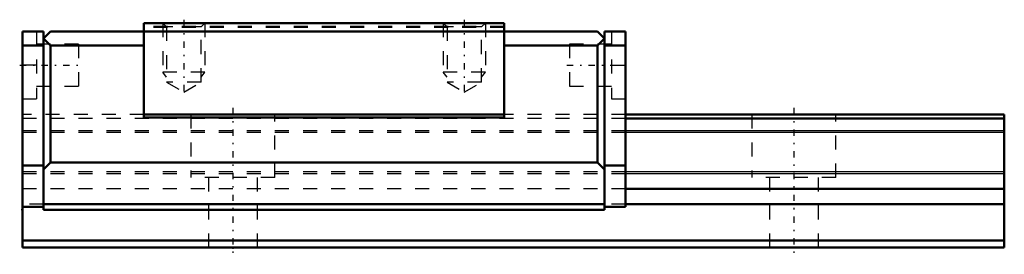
# Model space of a CAD drawing. Header units: millimetres. Extents: x -15.2 to 55, y -0.5 to 16.2.
import ezdxf

# ---------------------------------------------------------------- set-up
doc = ezdxf.new("R2010")
doc.units = ezdxf.units.MM
doc.linetypes.add('Center', pattern=[1.5, 0.45, -0.5, 0.05, -0.5])
doc.linetypes.add('Dashed', pattern=[2, 1, -1])
for name, color, linetype, lineweight in [('2d ConnectionPoints', 7, 'Continuous', 50), ('AM_0', 7, 'Continuous', 50), ('AM_4', 3, 'Continuous', 25), ('AM_5', 3, 'Continuous', 25), ('AM_7', 7, 'Center', 25), ('AM_9', 6, 'Dashed', 25)]:
    doc.layers.add(name, color=color, linetype=linetype, lineweight=lineweight)

# ---------------------------------------------------------------- blocks, each defined once
blk = doc.blocks.new('1_SRS15MSS1_Slider_0_in_SRS15MSS70LMG150W00001_0')
at = {"layer": 'AM_0'}
for p, q in [((-6.35, 16), (-6.35, 9.28)), ((19.35, 16), (-6.35, 16)), ((19.35, 16), (19.35, 9.28)), ((-15, 15.4), (-15, 2.9)), ((-15, 15.4), (-13.5, 15.4)), ((-13, 15.4), (-13.5, 14.9)), ((-13.5, 15.4), (-13.5, 2.7)), ((-13.5, 14.9), (-13, 14.4)), ((26, 15.4), (-13, 15.4)), ((26, 15.4), (26.5, 14.9)), ((26.5, 14.9), (26, 14.4)), ((26.5, 15.4), (26.5, 2.7)), ((28, 15.4), (26.5, 15.4)), ((28, 15.4), (28, 2.9)), ((-15, 14.4), (-13.5, 14.4)), ((-13, 14.4), (-13, 6.06)), ((-13, 14.4), (-6.35, 14.4)), ((26, 14.4), (19.35, 14.4)), ((26, 14.4), (26, 6.06)), ((28, 14.4), (26.5, 14.4)), ((19.35, 9.5), (-6.35, 9.5)), ((19.35, 9.28), (-6.35, 9.28)), ((-13.5, 5.86), (-15, 5.86)), ((-13, 6.06), (-13.5, 5.56)), ((26, 6.06), (-13, 6.06)), ((26.5, 5.56), (26, 6.06)), ((28, 5.86), (26.5, 5.86)), ((-13.5, 2.9), (-15, 2.9)), ((26.5, 3.1), (-13.5, 3.1)), ((28, 2.9), (26.5, 2.9)), ((26.5, 2.7), (-13.5, 2.7))]:
    blk.add_line(p, q, dxfattribs=at)
at = {"layer": 'AM_5', "linetype": 'Dashed'}
for p, q in [((-5, 16), (-5, 12.5)), ((-2, 16), (-2, 12.5)), ((15, 16), (15, 12.5)), ((18, 16), (18, 12.5)), ((-2, 12.5), (-5, 12.5)), ((-4.729, 12.15), (-5, 12.5)), ((-2.271, 12.15), (-2, 12.5)), ((18, 12.5), (15, 12.5)), ((15.271, 12.15), (15, 12.5)), ((17.73, 12.15), (18, 12.5))]:
    blk.add_line(p, q, dxfattribs=at)
at = {"layer": 'AM_7'}
for p, q in [((-3.5, 16.245), (-3.5, 10.845)), ((16.5, 16.245), (16.5, 10.845)), ((-15.2, 13), (-10.8, 13)), ((23.8, 13), (28.2, 13))]:
    blk.add_line(p, q, dxfattribs=at)
at = {"layer": 'AM_9'}
for p, q in [((19.35, 15.771), (-6.35, 15.771)), ((19.35, 15.7), (-6.35, 15.7)), ((-5, 16), (-4.729, 15.729)), ((-4.729, 15.729), (-4.729, 11.8)), ((-2.271, 15.729), (-4.729, 15.729)), ((-2.271, 15.729), (-2, 16)), ((-2.271, 11.8), (-2.271, 15.729)), ((15, 16), (15.271, 15.729)), ((15.271, 15.729), (15.271, 11.8)), ((17.73, 15.729), (15.271, 15.729)), ((17.73, 15.729), (18, 16)), ((17.73, 11.8), (17.73, 15.729)), ((-14, 15.4), (-14, 10.6)), ((27, 15.4), (27, 10.6)), ((-11, 14.5), (-14, 14.5)), ((-11, 14.5), (-11, 11.5)), ((27, 14.5), (24, 14.5)), ((24, 14.5), (24, 11.5)), ((-14, 13), (-15, 13)), ((27, 13), (28, 13)), ((-14, 11.5), (-11, 11.5)), ((-4.729, 11.8), (-3.5, 11.09)), ((-2.271, 11.8), (-4.729, 11.8)), ((-3.5, 11.09), (-2.271, 11.8)), ((15.271, 11.8), (16.5, 11.09)), ((17.73, 11.8), (15.271, 11.8)), ((16.5, 11.09), (17.73, 11.8)), ((24, 11.5), (27, 11.5)), ((-15, 10.6), (-14, 10.6)), ((27, 10.6), (28, 10.6)), ((-6.35, 9.5), (-15, 9.5)), ((28, 9.2), (-15, 9.2)), ((28, 9.5), (19.35, 9.5)), ((28, 8.33), (-15, 8.33)), ((28, 8.199), (-15, 8.199)), ((28, 5.401), (-15, 5.401)), ((28, 5.27), (-15, 5.27)), ((28, 4.2), (-15, 4.2)), ((-13.5, 3.1), (-15, 3.1)), ((28, 3.1), (26.5, 3.1))]:
    blk.add_line(p, q, dxfattribs=at)
blk = doc.blocks.new('2_SRS15M7015_Track_0_in_SRS15MSS70LMG150W00001_0')
at = {"layer": 'AM_0'}
for p, q in [((55, 9.5), (28, 9.5)), ((55, 9.2), (28, 9.2)), ((55, 9.5), (55, 0)), ((55, 4.2), (28, 4.2)), ((-15, 2.9), (-15, 0)), ((55, 3.1), (28, 3.1)), ((55, 0.5), (-15, 0.5)), ((55, 0), (-15, 0))]:
    blk.add_line(p, q, dxfattribs=at)
at = {"layer": 'AM_4'}
for p, q in [((55, 8.33), (28, 8.33)), ((55, 8.199), (28, 8.199)), ((55, 5.401), (28, 5.401)), ((55, 5.27), (28, 5.27))]:
    blk.add_line(p, q, dxfattribs=at)
at = {"layer": 'AM_7'}
for p, q in [((0, 9.975), (0, -0.475)), ((40, 9.975), (40, -0.475))]:
    blk.add_line(p, q, dxfattribs=at)
at = {"layer": 'AM_9'}
for p, q in [((-6.35, 9.5), (-15, 9.5)), ((28, 9.2), (-15, 9.2)), ((-3, 9.5), (-3, 5)), ((3, 5), (3, 9.5)), ((28, 9.5), (19.35, 9.5)), ((37, 9.5), (37, 5)), ((43, 5), (43, 9.5)), ((28, 8.33), (-15, 8.33)), ((28, 8.199), (-15, 8.199)), ((28, 5.401), (-15, 5.401)), ((28, 5.27), (-15, 5.27)), ((3, 5), (-3, 5)), ((-1.75, 5), (-1.75, 0)), ((1.75, 0), (1.75, 5)), ((43, 5), (37, 5)), ((38.25, 5), (38.25, 0)), ((41.75, 0), (41.75, 5)), ((28, 4.2), (-15, 4.2)), ((-13.5, 3.1), (-15, 3.1)), ((28, 3.1), (26.5, 3.1))]:
    blk.add_line(p, q, dxfattribs=at)

msp = doc.modelspace()

# ---------------------------------------------------------------- linework, layer by layer
at = {"layer": '2d ConnectionPoints'}
for p in [(-15, 2.7), (0, 0), (0, 0)]:
    msp.add_point(p, dxfattribs=at)

# ---------------------------------------------------------------- block references
for name in ['1_SRS15MSS1_Slider_0_in_SRS15MSS70LMG150W00001_0', '2_SRS15M7015_Track_0_in_SRS15MSS70LMG150W00001_0']:
    msp.add_blockref(name, (0, 0))

doc.saveas('drawing.dxf')
